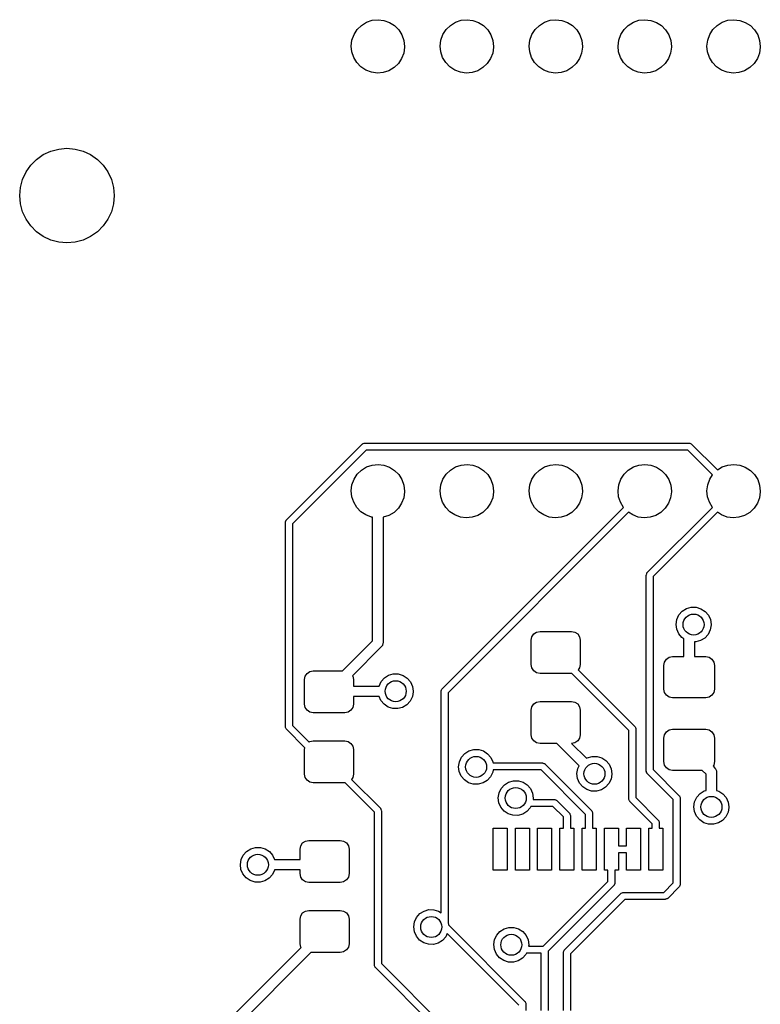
# Model space of a CAD drawing. Extents: x 2.72 to 6.24, y -5.23 to -2.47.
# Tile 9 of 10: x 4.76 to 5.59, y -3.66 to -2.56. Entities that reach past the tile are written whole.
import ezdxf

# ---------------------------------------------------------------- set-up
doc = ezdxf.new("R2010")
doc.units = 0
doc.header["$MEASUREMENT"] = 0
doc.layers.add('BLACK', color=7, linetype='CONTINUOUS')

msp = doc.modelspace()

# ---------------------------------------------------------------- linework, layer by layer
at = {"layer": 'BLACK', "linetype": 'CONTINUOUS'}
for p, q in [((5.15223, -2.55786), (5.15856, -2.5557)), ((5.15856, -2.5557), (5.16521, -2.555)), ((5.16521, -2.555), (5.17185, -2.55579)), ((5.17185, -2.55579), (5.17815, -2.55804)), ((5.25223, -2.55786), (5.25856, -2.5557)), ((5.25856, -2.5557), (5.26521, -2.555)), ((5.26521, -2.555), (5.27185, -2.55579)), ((5.27185, -2.55579), (5.27815, -2.55804)), ((5.35223, -2.55786), (5.35856, -2.5557)), ((5.35856, -2.5557), (5.36521, -2.555)), ((5.36521, -2.555), (5.37185, -2.55579)), ((5.37185, -2.55579), (5.37815, -2.55804)), ((5.45223, -2.55786), (5.45856, -2.5557)), ((5.45856, -2.5557), (5.46521, -2.555)), ((5.46521, -2.555), (5.47185, -2.55579)), ((5.47185, -2.55579), (5.47815, -2.55804)), ((5.55223, -2.55786), (5.55856, -2.5557)), ((5.55856, -2.5557), (5.56521, -2.555)), ((5.56521, -2.555), (5.57185, -2.55579)), ((5.57185, -2.55579), (5.57815, -2.55804)), ((5.13813, -2.57166), (5.14175, -2.56604)), ((5.14175, -2.56604), (5.14653, -2.56136)), ((5.14653, -2.56136), (5.15223, -2.55786)), ((5.17815, -2.55804), (5.1838, -2.56162)), ((5.1838, -2.56162), (5.18851, -2.56637)), ((5.18851, -2.56637), (5.19205, -2.57204)), ((5.23813, -2.57166), (5.24175, -2.56604)), ((5.24175, -2.56604), (5.24653, -2.56136)), ((5.24653, -2.56136), (5.25223, -2.55786)), ((5.27815, -2.55804), (5.2838, -2.56162)), ((5.2838, -2.56162), (5.28851, -2.56637)), ((5.28851, -2.56637), (5.29205, -2.57204)), ((5.33813, -2.57166), (5.34175, -2.56604)), ((5.34175, -2.56604), (5.34653, -2.56136)), ((5.34653, -2.56136), (5.35223, -2.55786)), ((5.37815, -2.55804), (5.3838, -2.56162)), ((5.3838, -2.56162), (5.38851, -2.56637)), ((5.38851, -2.56637), (5.39205, -2.57204)), ((5.43813, -2.57166), (5.44175, -2.56604)), ((5.44175, -2.56604), (5.44653, -2.56136)), ((5.44653, -2.56136), (5.45223, -2.55786)), ((5.47815, -2.55804), (5.4838, -2.56162)), ((5.4838, -2.56162), (5.48851, -2.56637)), ((5.48851, -2.56637), (5.49205, -2.57204)), ((5.53813, -2.57166), (5.54175, -2.56604)), ((5.54175, -2.56604), (5.54653, -2.56136)), ((5.54653, -2.56136), (5.55223, -2.55786)), ((5.57815, -2.55804), (5.5838, -2.56162)), ((5.5838, -2.56162), (5.58851, -2.56637)), ((5.58851, -2.56637), (5.59205, -2.57204)), ((5.135, -2.58458), (5.13584, -2.57795)), ((5.13584, -2.57795), (5.13813, -2.57166)), ((5.19205, -2.57204), (5.19425, -2.57835)), ((5.19425, -2.57835), (5.195, -2.585)), ((5.235, -2.58458), (5.23584, -2.57795)), ((5.23584, -2.57795), (5.23813, -2.57166)), ((5.29205, -2.57204), (5.29425, -2.57835)), ((5.29425, -2.57835), (5.295, -2.585)), ((5.335, -2.58458), (5.33584, -2.57795)), ((5.33584, -2.57795), (5.33813, -2.57166)), ((5.39205, -2.57204), (5.39425, -2.57835)), ((5.39425, -2.57835), (5.395, -2.585)), ((5.435, -2.58458), (5.43584, -2.57795)), ((5.43584, -2.57795), (5.43813, -2.57166)), ((5.49205, -2.57204), (5.49425, -2.57835)), ((5.49425, -2.57835), (5.495, -2.585)), ((5.535, -2.58458), (5.53584, -2.57795)), ((5.53584, -2.57795), (5.53813, -2.57166)), ((5.59205, -2.57204), (5.59425, -2.57835)), ((5.59425, -2.57835), (5.595, -2.585)), ((5.13566, -2.59124), (5.135, -2.58458)), ((5.19499, -2.58584), (5.19406, -2.59246)), ((5.195, -2.585), (5.19499, -2.58584)), ((5.23566, -2.59124), (5.235, -2.58458)), ((5.29499, -2.58584), (5.29406, -2.59246)), ((5.295, -2.585), (5.29499, -2.58584)), ((5.33566, -2.59124), (5.335, -2.58458)), ((5.39499, -2.58584), (5.39406, -2.59246)), ((5.395, -2.585), (5.39499, -2.58584)), ((5.43566, -2.59124), (5.435, -2.58458)), ((5.49499, -2.58584), (5.49406, -2.59246)), ((5.495, -2.585), (5.49499, -2.58584)), ((5.53566, -2.59124), (5.535, -2.58458)), ((5.59499, -2.58584), (5.59406, -2.59246)), ((5.595, -2.585), (5.59499, -2.58584)), ((5.13777, -2.59758), (5.13566, -2.59124)), ((5.14123, -2.6033), (5.13777, -2.59758)), ((5.19168, -2.59871), (5.18798, -2.60428)), ((5.19406, -2.59246), (5.19168, -2.59871)), ((5.23777, -2.59758), (5.23566, -2.59124)), ((5.24123, -2.6033), (5.23777, -2.59758)), ((5.29168, -2.59871), (5.28798, -2.60428)), ((5.29406, -2.59246), (5.29168, -2.59871)), ((5.33777, -2.59758), (5.33566, -2.59124)), ((5.34123, -2.6033), (5.33777, -2.59758)), ((5.39168, -2.59871), (5.38798, -2.60428)), ((5.39406, -2.59246), (5.39168, -2.59871)), ((5.43777, -2.59758), (5.43566, -2.59124)), ((5.44123, -2.6033), (5.43777, -2.59758)), ((5.49168, -2.59871), (5.48798, -2.60428)), ((5.49406, -2.59246), (5.49168, -2.59871)), ((5.53777, -2.59758), (5.53566, -2.59124)), ((5.54123, -2.6033), (5.53777, -2.59758)), ((5.59168, -2.59871), (5.58798, -2.60428)), ((5.59406, -2.59246), (5.59168, -2.59871)), ((5.14588, -2.60812), (5.14123, -2.6033)), ((5.15147, -2.61178), (5.14588, -2.60812)), ((5.15774, -2.61411), (5.15147, -2.61178)), ((5.18314, -2.6089), (5.17739, -2.61232)), ((5.18798, -2.60428), (5.18314, -2.6089)), ((5.24588, -2.60812), (5.24123, -2.6033)), ((5.25147, -2.61178), (5.24588, -2.60812)), ((5.25774, -2.61411), (5.25147, -2.61178)), ((5.28314, -2.6089), (5.27739, -2.61232)), ((5.28798, -2.60428), (5.28314, -2.6089)), ((5.34588, -2.60812), (5.34123, -2.6033)), ((5.35147, -2.61178), (5.34588, -2.60812)), ((5.35774, -2.61411), (5.35147, -2.61178)), ((5.38314, -2.6089), (5.37739, -2.61232)), ((5.38798, -2.60428), (5.38314, -2.6089)), ((5.44588, -2.60812), (5.44123, -2.6033)), ((5.45147, -2.61178), (5.44588, -2.60812)), ((5.45774, -2.61411), (5.45147, -2.61178)), ((5.48314, -2.6089), (5.47739, -2.61232)), ((5.48798, -2.60428), (5.48314, -2.6089)), ((5.54588, -2.60812), (5.54123, -2.6033)), ((5.55147, -2.61178), (5.54588, -2.60812)), ((5.55774, -2.61411), (5.55147, -2.61178)), ((5.58314, -2.6089), (5.57739, -2.61232)), ((5.58798, -2.60428), (5.58314, -2.6089)), ((5.16437, -2.61499), (5.15774, -2.61411)), ((5.17103, -2.61439), (5.16437, -2.61499)), ((5.17739, -2.61232), (5.17103, -2.61439)), ((5.26437, -2.61499), (5.25774, -2.61411)), ((5.27103, -2.61439), (5.26437, -2.61499)), ((5.27739, -2.61232), (5.27103, -2.61439)), ((5.36437, -2.61499), (5.35774, -2.61411)), ((5.37103, -2.61439), (5.36437, -2.61499)), ((5.37739, -2.61232), (5.37103, -2.61439)), ((5.46437, -2.61499), (5.45774, -2.61411)), ((5.47103, -2.61439), (5.46437, -2.61499)), ((5.47739, -2.61232), (5.47103, -2.61439)), ((5.56437, -2.61499), (5.55774, -2.61411)), ((5.57103, -2.61439), (5.56437, -2.61499)), ((5.57739, -2.61232), (5.57103, -2.61439)), ((4.79718, -2.70281), (4.80612, -2.70041)), ((4.80612, -2.70041), (4.81535, -2.69961)), ((4.81535, -2.69961), (4.82458, -2.70041)), ((4.82458, -2.70041), (4.83353, -2.70281)), ((4.78119, -2.71204), (4.78878, -2.70673)), ((4.78878, -2.70673), (4.79718, -2.70281)), ((4.83353, -2.70281), (4.84193, -2.70673)), ((4.84193, -2.70673), (4.84952, -2.71204)), ((4.76933, -2.72618), (4.77464, -2.71859)), ((4.77464, -2.71859), (4.78119, -2.71204)), ((4.84952, -2.71204), (4.85607, -2.71859)), ((4.85607, -2.71859), (4.86138, -2.72618)), ((4.76541, -2.73458), (4.76933, -2.72618)), ((4.86138, -2.72618), (4.8653, -2.73458)), ((4.7622, -2.75276), (4.76301, -2.74353)), ((4.76301, -2.74353), (4.76541, -2.73458)), ((4.8653, -2.73458), (4.8677, -2.74353)), ((4.8677, -2.74353), (4.8685, -2.75276)), ((4.76301, -2.76199), (4.7622, -2.75276)), ((4.8685, -2.75276), (4.8677, -2.76199)), ((4.76541, -2.77093), (4.76301, -2.76199)), ((4.8677, -2.76199), (4.8653, -2.77093)), ((4.76933, -2.77933), (4.76541, -2.77093)), ((4.8653, -2.77093), (4.86138, -2.77933)), ((4.77464, -2.78692), (4.76933, -2.77933)), ((4.78119, -2.79347), (4.77464, -2.78692)), ((4.85607, -2.78692), (4.84952, -2.79347)), ((4.86138, -2.77933), (4.85607, -2.78692)), ((4.78878, -2.79878), (4.78119, -2.79347)), ((4.79718, -2.8027), (4.78878, -2.79878)), ((4.84193, -2.79878), (4.83353, -2.8027)), ((4.84952, -2.79347), (4.84193, -2.79878)), ((4.80612, -2.8051), (4.79718, -2.8027)), ((4.81535, -2.80591), (4.80612, -2.8051)), ((4.82458, -2.8051), (4.81535, -2.80591)), ((4.83353, -2.8027), (4.82458, -2.8051)), ((5.06222, -3.11722), (5.14722, -3.03222)), ((5.14722, -3.03222), (5.1475, -3.03207)), ((5.1475, -3.03207), (5.14769, -3.03181)), ((5.14769, -3.03181), (5.14856, -3.03153)), ((5.14856, -3.03153), (5.14938, -3.03111)), ((5.14938, -3.03111), (5.1497, -3.03116)), ((5.1497, -3.03116), (5.15, -3.03106)), ((5.15, -3.03106), (5.515, -3.03106)), ((5.515, -3.03106), (5.5153, -3.03116)), ((5.5153, -3.03116), (5.51562, -3.03111)), ((5.51562, -3.03111), (5.51644, -3.03153)), ((5.51644, -3.03153), (5.51731, -3.03181)), ((5.51731, -3.03181), (5.5175, -3.03207)), ((5.5175, -3.03207), (5.51778, -3.03222)), ((5.51778, -3.03222), (5.54678, -3.06121)), ((5.15163, -3.03894), (5.06894, -3.12163)), ((5.51337, -3.03894), (5.15163, -3.03894)), ((5.54125, -3.06682), (5.51337, -3.03894)), ((5.15856, -3.0557), (5.16521, -3.055)), ((5.16521, -3.055), (5.17185, -3.05579)), ((5.25856, -3.0557), (5.26521, -3.055)), ((5.26521, -3.055), (5.27185, -3.05579)), ((5.35856, -3.0557), (5.36521, -3.055)), ((5.36521, -3.055), (5.37185, -3.05579)), ((5.45856, -3.0557), (5.46521, -3.055)), ((5.46521, -3.055), (5.47185, -3.05579)), ((5.55856, -3.0557), (5.56521, -3.055)), ((5.56521, -3.055), (5.57185, -3.05579)), ((5.13813, -3.07166), (5.14175, -3.06604)), ((5.14175, -3.06604), (5.14653, -3.06136)), ((5.14653, -3.06136), (5.15223, -3.05786)), ((5.15223, -3.05786), (5.15856, -3.0557)), ((5.17185, -3.05579), (5.17815, -3.05804)), ((5.17815, -3.05804), (5.1838, -3.06162)), ((5.1838, -3.06162), (5.18851, -3.06637)), ((5.23813, -3.07166), (5.24175, -3.06604)), ((5.24175, -3.06604), (5.24653, -3.06136)), ((5.24653, -3.06136), (5.25223, -3.05786)), ((5.25223, -3.05786), (5.25856, -3.0557)), ((5.27185, -3.05579), (5.27815, -3.05804)), ((5.27815, -3.05804), (5.2838, -3.06162)), ((5.2838, -3.06162), (5.28851, -3.06637)), ((5.33813, -3.07166), (5.34175, -3.06604)), ((5.34175, -3.06604), (5.34653, -3.06136)), ((5.34653, -3.06136), (5.35223, -3.05786)), ((5.35223, -3.05786), (5.35856, -3.0557)), ((5.37185, -3.05579), (5.37815, -3.05804)), ((5.37815, -3.05804), (5.3838, -3.06162)), ((5.3838, -3.06162), (5.38851, -3.06637)), ((5.43813, -3.07166), (5.44175, -3.06604)), ((5.44175, -3.06604), (5.44653, -3.06136)), ((5.44653, -3.06136), (5.45223, -3.05786)), ((5.45223, -3.05786), (5.45856, -3.0557)), ((5.47185, -3.05579), (5.47815, -3.05804)), ((5.47815, -3.05804), (5.4838, -3.06162)), ((5.4838, -3.06162), (5.48851, -3.06637)), ((5.54678, -3.06121), (5.55223, -3.05786)), ((5.55223, -3.05786), (5.55856, -3.0557)), ((5.57185, -3.05579), (5.57815, -3.05804)), ((5.57815, -3.05804), (5.5838, -3.06162)), ((5.5838, -3.06162), (5.58851, -3.06637)), ((5.13584, -3.07795), (5.13813, -3.07166)), ((5.18851, -3.06637), (5.19205, -3.07204)), ((5.19205, -3.07204), (5.19425, -3.07835)), ((5.23584, -3.07795), (5.23813, -3.07166)), ((5.28851, -3.06637), (5.29205, -3.07204)), ((5.29205, -3.07204), (5.29425, -3.07835)), ((5.33584, -3.07795), (5.33813, -3.07166)), ((5.38851, -3.06637), (5.39205, -3.07204)), ((5.39205, -3.07204), (5.39425, -3.07835)), ((5.43584, -3.07795), (5.43813, -3.07166)), ((5.48851, -3.06637), (5.49205, -3.07204)), ((5.49205, -3.07204), (5.49425, -3.07835)), ((5.53584, -3.07795), (5.53813, -3.07166)), ((5.53813, -3.07166), (5.54125, -3.06682)), ((5.58851, -3.06637), (5.59205, -3.07204)), ((5.59205, -3.07204), (5.59425, -3.07835)), ((5.135, -3.08458), (5.13584, -3.07795)), ((5.13566, -3.09124), (5.135, -3.08458)), ((5.19499, -3.08584), (5.19406, -3.09246)), ((5.19425, -3.07835), (5.195, -3.085)), ((5.195, -3.085), (5.19499, -3.08584)), ((5.235, -3.08458), (5.23584, -3.07795)), ((5.23566, -3.09124), (5.235, -3.08458)), ((5.29499, -3.08584), (5.29406, -3.09246)), ((5.29425, -3.07835), (5.295, -3.085)), ((5.295, -3.085), (5.29499, -3.08584)), ((5.335, -3.08458), (5.33584, -3.07795)), ((5.33566, -3.09124), (5.335, -3.08458)), ((5.39499, -3.08584), (5.39406, -3.09246)), ((5.39425, -3.07835), (5.395, -3.085)), ((5.395, -3.085), (5.39499, -3.08584)), ((5.435, -3.08458), (5.43584, -3.07795)), ((5.43566, -3.09124), (5.435, -3.08458)), ((5.49499, -3.08584), (5.49406, -3.09246)), ((5.49425, -3.07835), (5.495, -3.085)), ((5.495, -3.085), (5.49499, -3.08584)), ((5.535, -3.08458), (5.53584, -3.07795)), ((5.53566, -3.09124), (5.535, -3.08458)), ((5.59499, -3.08584), (5.59406, -3.09246)), ((5.59425, -3.07835), (5.595, -3.085)), ((5.595, -3.085), (5.59499, -3.08584)), ((5.13777, -3.09758), (5.13566, -3.09124)), ((5.14123, -3.1033), (5.13777, -3.09758)), ((5.19168, -3.09871), (5.18798, -3.10428)), ((5.19406, -3.09246), (5.19168, -3.09871)), ((5.23777, -3.09758), (5.23566, -3.09124)), ((5.24123, -3.1033), (5.23777, -3.09758)), ((5.29168, -3.09871), (5.28798, -3.10428)), ((5.29406, -3.09246), (5.29168, -3.09871)), ((5.33777, -3.09758), (5.33566, -3.09124)), ((5.34123, -3.1033), (5.33777, -3.09758)), ((5.39168, -3.09871), (5.38798, -3.10428)), ((5.39406, -3.09246), (5.39168, -3.09871)), ((5.43777, -3.09758), (5.43566, -3.09124)), ((5.44119, -3.10324), (5.43777, -3.09758)), ((5.49168, -3.09871), (5.48798, -3.10428)), ((5.49406, -3.09246), (5.49168, -3.09871)), ((5.53777, -3.09758), (5.53566, -3.09124)), ((5.54119, -3.10324), (5.53777, -3.09758)), ((5.59168, -3.09871), (5.58798, -3.10428)), ((5.59406, -3.09246), (5.59168, -3.09871)), ((5.14588, -3.10812), (5.14123, -3.1033)), ((5.15147, -3.11178), (5.14588, -3.10812)), ((5.18314, -3.1089), (5.17739, -3.11232)), ((5.18798, -3.10428), (5.18314, -3.1089)), ((5.23722, -3.30722), (5.44119, -3.10324)), ((5.24588, -3.10812), (5.24123, -3.1033)), ((5.44683, -3.10874), (5.24394, -3.31163)), ((5.25147, -3.11178), (5.24588, -3.10812)), ((5.28314, -3.1089), (5.27739, -3.11232)), ((5.28798, -3.10428), (5.28314, -3.1089)), ((5.34588, -3.10812), (5.34123, -3.1033)), ((5.35147, -3.11178), (5.34588, -3.10812)), ((5.38314, -3.1089), (5.37739, -3.11232)), ((5.38798, -3.10428), (5.38314, -3.1089)), ((5.45147, -3.11178), (5.44683, -3.10874)), ((5.46792, -3.17651), (5.54119, -3.10324)), ((5.54683, -3.10874), (5.47465, -3.18092)), ((5.48314, -3.1089), (5.47739, -3.11232)), ((5.48798, -3.10428), (5.48314, -3.1089)), ((5.55147, -3.11178), (5.54683, -3.10874)), ((5.58314, -3.1089), (5.57739, -3.11232)), ((5.58798, -3.10428), (5.58314, -3.1089)), ((5.06106, -3.12), (5.06116, -3.1197)), ((5.06106, -3.35), (5.06106, -3.12)), ((5.06111, -3.11938), (5.06153, -3.11856)), ((5.06116, -3.1197), (5.06111, -3.11938)), ((5.06153, -3.11856), (5.06181, -3.11769)), ((5.06181, -3.11769), (5.06207, -3.1175)), ((5.06207, -3.1175), (5.06222, -3.11722)), ((5.15774, -3.11411), (5.15147, -3.11178)), ((5.15909, -3.11429), (5.15774, -3.11411)), ((5.15909, -3.25318), (5.15909, -3.11429)), ((5.17103, -3.11439), (5.17091, -3.1144)), ((5.17091, -3.1144), (5.17091, -3.25563)), ((5.17739, -3.11232), (5.17103, -3.11439)), ((5.25774, -3.11411), (5.25147, -3.11178)), ((5.26437, -3.11499), (5.25774, -3.11411)), ((5.27103, -3.11439), (5.26437, -3.11499)), ((5.27739, -3.11232), (5.27103, -3.11439)), ((5.35774, -3.11411), (5.35147, -3.11178)), ((5.36437, -3.11499), (5.35774, -3.11411)), ((5.37103, -3.11439), (5.36437, -3.11499)), ((5.37739, -3.11232), (5.37103, -3.11439)), ((5.45774, -3.11411), (5.45147, -3.11178)), ((5.46437, -3.11499), (5.45774, -3.11411)), ((5.47103, -3.11439), (5.46437, -3.11499)), ((5.47739, -3.11232), (5.47103, -3.11439)), ((5.55774, -3.11411), (5.55147, -3.11178)), ((5.56437, -3.11499), (5.55774, -3.11411)), ((5.57103, -3.11439), (5.56437, -3.11499)), ((5.57739, -3.11232), (5.57103, -3.11439)), ((5.06894, -3.12163), (5.06894, -3.34837)), ((5.46752, -3.17698), (5.46778, -3.17679)), ((5.46778, -3.17679), (5.46792, -3.17651)), ((5.46677, -3.17929), (5.46687, -3.17899)), ((5.46677, -3.39973), (5.46677, -3.17929)), ((5.46682, -3.17868), (5.46724, -3.17785)), ((5.46687, -3.17899), (5.46682, -3.17868)), ((5.46724, -3.17785), (5.46752, -3.17698)), ((5.47465, -3.18092), (5.47465, -3.3981)), ((5.50355, -3.22419), (5.50724, -3.22001)), ((5.50724, -3.22001), (5.51196, -3.21703)), ((5.51196, -3.21703), (5.51733, -3.2155)), ((5.51733, -3.2155), (5.52291, -3.21553)), ((5.52291, -3.21553), (5.52826, -3.21713)), ((5.52826, -3.21713), (5.53294, -3.22017)), ((5.53294, -3.22017), (5.53658, -3.22439)), ((5.50032, -3.23476), (5.50118, -3.22924)), ((5.50118, -3.22924), (5.50355, -3.22419)), ((5.53658, -3.22439), (5.53889, -3.22948)), ((5.53889, -3.22948), (5.53969, -3.235)), ((5.34352, -3.24339), (5.34728, -3.24264)), ((5.34728, -3.24264), (5.38272, -3.24264)), ((5.38272, -3.24264), (5.38648, -3.24339)), ((5.50104, -3.24029), (5.50032, -3.23476)), ((5.50329, -3.2454), (5.50104, -3.24029)), ((5.53875, -3.24098), (5.53632, -3.24601)), ((5.53968, -3.23548), (5.53875, -3.24098)), ((5.53969, -3.235), (5.53968, -3.23548)), ((5.12527, -3.28701), (5.15909, -3.25318)), ((5.33744, -3.25248), (5.33819, -3.24871)), ((5.33744, -3.28004), (5.33744, -3.25248)), ((5.33819, -3.24871), (5.34032, -3.24552)), ((5.34032, -3.24552), (5.34352, -3.24339)), ((5.38648, -3.24339), (5.38968, -3.24552)), ((5.38968, -3.24552), (5.39181, -3.24871)), ((5.39181, -3.24871), (5.39256, -3.25248)), ((5.39256, -3.25248), (5.39256, -3.28004)), ((5.50688, -3.24967), (5.50329, -3.2454)), ((5.50909, -3.25115), (5.50688, -3.24967)), ((5.50909, -3.27102), (5.50909, -3.25115)), ((5.52782, -3.25307), (5.52243, -3.25453)), ((5.53257, -3.25015), (5.52782, -3.25307)), ((5.53632, -3.24601), (5.53257, -3.25015)), ((5.16918, -3.25981), (5.13644, -3.29254)), ((5.16956, -3.25913), (5.16918, -3.25981)), ((5.17011, -3.25858), (5.16956, -3.25913)), ((5.17032, -3.25783), (5.17011, -3.25858)), ((5.1707, -3.25716), (5.17032, -3.25783)), ((5.17091, -3.25563), (5.1707, -3.25638)), ((5.1707, -3.25638), (5.1707, -3.25716)), ((5.52243, -3.25453), (5.52091, -3.25451)), ((5.52091, -3.25451), (5.52091, -3.27102)), ((5.48721, -3.2771), (5.48934, -3.27391)), ((5.48934, -3.27391), (5.49253, -3.27177)), ((5.49253, -3.27177), (5.4963, -3.27102)), ((5.4963, -3.27102), (5.50909, -3.27102)), ((5.52091, -3.27102), (5.5337, -3.27102)), ((5.5337, -3.27102), (5.53747, -3.27177)), ((5.53747, -3.27177), (5.54066, -3.27391)), ((5.54066, -3.27391), (5.54279, -3.2771)), ((5.08852, -3.28776), (5.09228, -3.28701)), ((5.09228, -3.28701), (5.12527, -3.28701)), ((5.33819, -3.28381), (5.33744, -3.28004)), ((5.34032, -3.287), (5.33819, -3.28381)), ((5.34352, -3.28913), (5.34032, -3.287)), ((5.39181, -3.28381), (5.39033, -3.28602)), ((5.39033, -3.28602), (5.45381, -3.3495)), ((5.39256, -3.28004), (5.39181, -3.28381)), ((5.48646, -3.28087), (5.48721, -3.2771)), ((5.48646, -3.30744), (5.48646, -3.28087)), ((5.54279, -3.2771), (5.54354, -3.28087)), ((5.54354, -3.28087), (5.54354, -3.30744)), ((5.08244, -3.29685), (5.08319, -3.29308)), ((5.08244, -3.32441), (5.08244, -3.29685)), ((5.08319, -3.29308), (5.08532, -3.28989)), ((5.08532, -3.28989), (5.08852, -3.28776)), ((5.13644, -3.29254), (5.13681, -3.29308)), ((5.13681, -3.29308), (5.13756, -3.29685)), ((5.13756, -3.29685), (5.13756, -3.30409)), ((5.16855, -3.29919), (5.17224, -3.29501)), ((5.17224, -3.29501), (5.17696, -3.29203)), ((5.17696, -3.29203), (5.18233, -3.2905)), ((5.18233, -3.2905), (5.18791, -3.29053)), ((5.18791, -3.29053), (5.19326, -3.29213)), ((5.19326, -3.29213), (5.19794, -3.29517)), ((5.19794, -3.29517), (5.20158, -3.29939)), ((5.34728, -3.28988), (5.34352, -3.28913)), ((5.38272, -3.28988), (5.34728, -3.28988)), ((5.383, -3.28983), (5.38272, -3.28988)), ((5.44709, -3.35391), (5.383, -3.28983)), ((5.13756, -3.30409), (5.16625, -3.30409)), ((5.16625, -3.30409), (5.16855, -3.29919)), ((5.20158, -3.29939), (5.20389, -3.30448)), ((5.20389, -3.30448), (5.20469, -3.31)), ((5.23611, -3.30938), (5.23653, -3.30856)), ((5.23616, -3.3097), (5.23611, -3.30938)), ((5.23653, -3.30856), (5.23681, -3.30769)), ((5.23681, -3.30769), (5.23707, -3.3075)), ((5.23707, -3.3075), (5.23722, -3.30722)), ((5.48721, -3.31121), (5.48646, -3.30744)), ((5.54354, -3.30744), (5.54279, -3.31121)), ((5.16631, -3.31591), (5.13756, -3.31591)), ((5.13756, -3.31591), (5.13756, -3.32441)), ((5.16829, -3.3204), (5.16631, -3.31591)), ((5.17188, -3.32467), (5.16829, -3.3204)), ((5.20375, -3.31598), (5.20132, -3.32101)), ((5.20468, -3.31048), (5.20375, -3.31598)), ((5.20469, -3.31), (5.20468, -3.31048)), ((5.23606, -3.31), (5.23616, -3.3097)), ((5.23606, -3.55895), (5.23606, -3.31)), ((5.24394, -3.31163), (5.24394, -3.56978)), ((5.48934, -3.3144), (5.48721, -3.31121)), ((5.49253, -3.31653), (5.48934, -3.3144)), ((5.4963, -3.31728), (5.49253, -3.31653)), ((5.5337, -3.31728), (5.4963, -3.31728)), ((5.53747, -3.31653), (5.5337, -3.31728)), ((5.54066, -3.3144), (5.53747, -3.31653)), ((5.54279, -3.31121), (5.54066, -3.3144)), ((5.08319, -3.32818), (5.08244, -3.32441)), ((5.08532, -3.33137), (5.08319, -3.32818)), ((5.08852, -3.3335), (5.08532, -3.33137)), ((5.13468, -3.33137), (5.13148, -3.3335)), ((5.13681, -3.32818), (5.13468, -3.33137)), ((5.13756, -3.32441), (5.13681, -3.32818)), ((5.17653, -3.32777), (5.17188, -3.32467)), ((5.18185, -3.32943), (5.17653, -3.32777)), ((5.18743, -3.32953), (5.18185, -3.32943)), ((5.19282, -3.32807), (5.18743, -3.32953)), ((5.19757, -3.32515), (5.19282, -3.32807)), ((5.20132, -3.32101), (5.19757, -3.32515)), ((5.33744, -3.33122), (5.33819, -3.32745)), ((5.33744, -3.35878), (5.33744, -3.33122)), ((5.33819, -3.32745), (5.34032, -3.32426)), ((5.34032, -3.32426), (5.34352, -3.32213)), ((5.34352, -3.32213), (5.34728, -3.32138)), ((5.34728, -3.32138), (5.38272, -3.32138)), ((5.38272, -3.32138), (5.38648, -3.32213)), ((5.38648, -3.32213), (5.38968, -3.32426)), ((5.38968, -3.32426), (5.39181, -3.32745)), ((5.39181, -3.32745), (5.39256, -3.33122)), ((5.39256, -3.33122), (5.39256, -3.35878)), ((5.09228, -3.33425), (5.08852, -3.3335)), ((5.12772, -3.33425), (5.09228, -3.33425)), ((5.13148, -3.3335), (5.12772, -3.33425)), ((5.06116, -3.3503), (5.06106, -3.35)), ((5.06111, -3.35062), (5.06116, -3.3503)), ((5.06153, -3.35144), (5.06111, -3.35062)), ((5.06181, -3.35231), (5.06153, -3.35144)), ((5.06207, -3.3525), (5.06181, -3.35231)), ((5.06222, -3.35278), (5.06207, -3.3525)), ((5.08287, -3.37344), (5.06222, -3.35278)), ((5.06894, -3.34837), (5.08765, -3.36708)), ((5.44709, -3.43102), (5.44709, -3.35391)), ((5.45381, -3.3495), (5.45395, -3.34978)), ((5.45395, -3.34978), (5.45421, -3.34997)), ((5.45421, -3.34997), (5.45449, -3.35085)), ((5.45449, -3.35085), (5.45491, -3.35167)), ((5.45491, -3.35167), (5.45486, -3.35198)), ((5.45486, -3.35198), (5.45496, -3.35228)), ((5.45496, -3.35228), (5.45496, -3.42939)), ((5.48934, -3.3556), (5.49253, -3.35347)), ((5.49253, -3.35347), (5.4963, -3.35272)), ((5.4963, -3.35272), (5.5337, -3.35272)), ((5.5337, -3.35272), (5.53747, -3.35347)), ((5.53747, -3.35347), (5.54066, -3.3556)), ((5.33819, -3.36255), (5.33744, -3.35878)), ((5.34032, -3.36574), (5.33819, -3.36255)), ((5.39181, -3.36255), (5.38968, -3.36574)), ((5.39256, -3.35878), (5.39181, -3.36255)), ((5.48646, -3.36256), (5.48721, -3.35879)), ((5.48646, -3.38913), (5.48646, -3.36256)), ((5.48721, -3.35879), (5.48934, -3.3556)), ((5.54066, -3.3556), (5.54279, -3.35879)), ((5.54279, -3.35879), (5.54354, -3.36256)), ((5.54354, -3.36256), (5.54354, -3.38913)), ((5.08244, -3.37559), (5.08287, -3.37344)), ((5.08244, -3.40315), (5.08244, -3.37559)), ((5.08765, -3.36708), (5.08852, -3.3665)), ((5.08852, -3.3665), (5.09228, -3.36575)), ((5.09228, -3.36575), (5.12772, -3.36575)), ((5.12772, -3.36575), (5.13148, -3.3665)), ((5.13148, -3.3665), (5.13468, -3.36863)), ((5.13468, -3.36863), (5.13681, -3.37182)), ((5.13681, -3.37182), (5.13756, -3.37559)), ((5.13756, -3.37559), (5.13756, -3.40315)), ((5.26738, -3.37703), (5.27274, -3.3755)), ((5.27274, -3.3755), (5.27832, -3.37553)), ((5.27832, -3.37553), (5.28367, -3.37713)), ((5.34352, -3.36787), (5.34032, -3.36574)), ((5.34728, -3.36862), (5.34352, -3.36787)), ((5.36605, -3.36862), (5.34728, -3.36862)), ((5.39118, -3.39376), (5.36605, -3.36862)), ((5.38648, -3.36787), (5.38274, -3.36862)), ((5.38274, -3.36862), (5.39949, -3.38537)), ((5.38968, -3.36574), (5.38648, -3.36787)), ((5.25659, -3.38924), (5.25896, -3.38419)), ((5.25896, -3.38419), (5.26266, -3.38001)), ((5.26266, -3.38001), (5.26738, -3.37703)), ((5.28367, -3.37713), (5.28835, -3.38017)), ((5.28835, -3.38017), (5.292, -3.38439)), ((5.292, -3.38439), (5.29431, -3.38948)), ((5.39949, -3.38537), (5.40046, -3.38476)), ((5.40046, -3.38476), (5.40583, -3.38322)), ((5.40583, -3.38322), (5.41141, -3.38326)), ((5.41141, -3.38326), (5.41676, -3.38486)), ((5.41676, -3.38486), (5.42144, -3.38789)), ((5.25573, -3.39476), (5.25659, -3.38924)), ((5.25645, -3.40029), (5.25573, -3.39476)), ((5.29431, -3.38948), (5.29447, -3.39063)), ((5.29447, -3.39063), (5.35026, -3.39063)), ((5.35026, -3.39063), (5.35056, -3.39073)), ((5.35056, -3.39073), (5.35088, -3.39068)), ((5.35088, -3.39068), (5.3517, -3.3911)), ((5.3517, -3.3911), (5.35257, -3.39138)), ((5.35257, -3.39138), (5.35276, -3.39164)), ((5.35276, -3.39164), (5.35304, -3.39178)), ((5.35304, -3.39178), (5.40528, -3.44402)), ((5.38882, -3.40249), (5.38968, -3.39697)), ((5.38968, -3.39697), (5.39118, -3.39376)), ((5.42144, -3.38789), (5.42509, -3.39212)), ((5.42509, -3.39212), (5.4274, -3.3972)), ((5.4274, -3.3972), (5.42819, -3.40273)), ((5.47465, -3.3981), (5.50391, -3.42736)), ((5.48721, -3.3929), (5.48646, -3.38913)), ((5.48934, -3.39609), (5.48721, -3.3929)), ((5.49253, -3.39823), (5.48934, -3.39609)), ((5.54279, -3.3929), (5.54184, -3.39433)), ((5.54184, -3.39433), (5.54418, -3.39667)), ((5.54354, -3.38913), (5.54279, -3.3929)), ((5.54418, -3.39667), (5.54456, -3.39734)), ((5.54456, -3.39734), (5.54511, -3.39789)), ((5.54511, -3.39789), (5.54532, -3.39864)), ((5.08319, -3.40692), (5.08244, -3.40315)), ((5.08532, -3.41011), (5.08319, -3.40692)), ((5.13681, -3.40692), (5.13533, -3.40913)), ((5.13533, -3.40913), (5.16778, -3.44159)), ((5.13756, -3.40315), (5.13681, -3.40692)), ((5.2587, -3.4054), (5.25645, -3.40029)), ((5.26229, -3.40967), (5.2587, -3.4054)), ((5.29173, -3.40601), (5.28799, -3.41015)), ((5.29417, -3.40098), (5.29173, -3.40601)), ((5.29458, -3.3985), (5.29417, -3.40098)), ((5.34863, -3.3985), (5.29458, -3.3985)), ((5.39856, -3.44844), (5.34863, -3.3985)), ((5.38954, -3.40802), (5.38882, -3.40249)), ((5.39179, -3.41313), (5.38954, -3.40802)), ((5.42725, -3.40871), (5.42482, -3.41373)), ((5.42818, -3.40321), (5.42725, -3.40871)), ((5.42819, -3.40273), (5.42818, -3.40321)), ((5.46687, -3.40004), (5.46677, -3.39973)), ((5.46682, -3.40035), (5.46687, -3.40004)), ((5.46724, -3.40117), (5.46682, -3.40035)), ((5.46752, -3.40205), (5.46724, -3.40117)), ((5.46778, -3.40223), (5.46752, -3.40205)), ((5.46792, -3.40252), (5.46778, -3.40223)), ((5.49719, -3.43178), (5.46792, -3.40252)), ((5.4963, -3.39898), (5.49253, -3.39823)), ((5.52978, -3.39898), (5.4963, -3.39898)), ((5.53409, -3.40329), (5.52978, -3.39898)), ((5.53409, -3.42142), (5.53409, -3.40329)), ((5.54532, -3.39864), (5.5457, -3.39932)), ((5.5457, -3.39932), (5.5457, -3.4001)), ((5.5457, -3.4001), (5.54591, -3.40085)), ((5.54591, -3.40085), (5.54591, -3.42143)), ((5.08852, -3.41224), (5.08532, -3.41011)), ((5.09228, -3.41299), (5.08852, -3.41224)), ((5.12772, -3.41299), (5.09228, -3.41299)), ((5.128, -3.41294), (5.12772, -3.41299)), ((5.16106, -3.446), (5.128, -3.41294)), ((5.26694, -3.41277), (5.26229, -3.40967)), ((5.27227, -3.41443), (5.26694, -3.41277)), ((5.27785, -3.41453), (5.27227, -3.41443)), ((5.28323, -3.41307), (5.27785, -3.41453)), ((5.28799, -3.41015), (5.28323, -3.41307)), ((5.30118, -3.42424), (5.30355, -3.41919)), ((5.30355, -3.41919), (5.30724, -3.41501)), ((5.30724, -3.41501), (5.31196, -3.41203)), ((5.31196, -3.41203), (5.31733, -3.4105)), ((5.31733, -3.4105), (5.32291, -3.41053)), ((5.32291, -3.41053), (5.32826, -3.41213)), ((5.32826, -3.41213), (5.33294, -3.41517)), ((5.33294, -3.41517), (5.33658, -3.41939)), ((5.33658, -3.41939), (5.33889, -3.42448)), ((5.39538, -3.4174), (5.39179, -3.41313)), ((5.40003, -3.42049), (5.39538, -3.4174)), ((5.42108, -3.41787), (5.41632, -3.42079)), ((5.42482, -3.41373), (5.42108, -3.41787)), ((5.30032, -3.42976), (5.30118, -3.42424)), ((5.30104, -3.43529), (5.30032, -3.42976)), ((5.33889, -3.42448), (5.33969, -3.43)), ((5.33968, -3.43048), (5.33951, -3.4315)), ((5.33969, -3.43), (5.33968, -3.43048)), ((5.40535, -3.42216), (5.40003, -3.42049)), ((5.41093, -3.42226), (5.40535, -3.42216)), ((5.41632, -3.42079), (5.41093, -3.42226)), ((5.44718, -3.43133), (5.44709, -3.43102)), ((5.44714, -3.43164), (5.44718, -3.43133)), ((5.45496, -3.42939), (5.48028, -3.45472)), ((5.50391, -3.42736), (5.50405, -3.42765)), ((5.50405, -3.42765), (5.50431, -3.42783)), ((5.50431, -3.42783), (5.50459, -3.42871)), ((5.50459, -3.42871), (5.50501, -3.42953)), ((5.50501, -3.42953), (5.50496, -3.42985)), ((5.50496, -3.42985), (5.50506, -3.43015)), ((5.50506, -3.43015), (5.50506, -3.52701)), ((5.52118, -3.43424), (5.52355, -3.42919)), ((5.52355, -3.42919), (5.52724, -3.42501)), ((5.52724, -3.42501), (5.53196, -3.42203)), ((5.53196, -3.42203), (5.53409, -3.42142)), ((5.54591, -3.42143), (5.54826, -3.42213)), ((5.54826, -3.42213), (5.55294, -3.42517)), ((5.55294, -3.42517), (5.55658, -3.42939)), ((5.55658, -3.42939), (5.55889, -3.43448)), ((5.16778, -3.44159), (5.16793, -3.44187)), ((5.16793, -3.44187), (5.16819, -3.44206)), ((5.16819, -3.44206), (5.16847, -3.44293)), ((5.30329, -3.4404), (5.30104, -3.43529)), ((5.30688, -3.44467), (5.30329, -3.4404)), ((5.33632, -3.44101), (5.33257, -3.44515)), ((5.33711, -3.43937), (5.33632, -3.44101)), ((5.36166, -3.43937), (5.33711, -3.43937)), ((5.33951, -3.4315), (5.36329, -3.4315)), ((5.37356, -3.45128), (5.36166, -3.43937)), ((5.36329, -3.4315), (5.36359, -3.43159)), ((5.36359, -3.43159), (5.3639, -3.43154)), ((5.3639, -3.43154), (5.36472, -3.43196)), ((5.36472, -3.43196), (5.3656, -3.43225)), ((5.3656, -3.43225), (5.36579, -3.4325)), ((5.36579, -3.4325), (5.36607, -3.43265)), ((5.36607, -3.43265), (5.38028, -3.44686)), ((5.44755, -3.43246), (5.44714, -3.43164)), ((5.44784, -3.43334), (5.44755, -3.43246)), ((5.4481, -3.43352), (5.44784, -3.43334)), ((5.44824, -3.43381), (5.4481, -3.43352)), ((5.47356, -3.45913), (5.44824, -3.43381)), ((5.49719, -3.52538), (5.49719, -3.43178)), ((5.52032, -3.43976), (5.52118, -3.43424)), ((5.52104, -3.44529), (5.52032, -3.43976)), ((5.55968, -3.44048), (5.55875, -3.44598)), ((5.55889, -3.43448), (5.55969, -3.44)), ((5.55969, -3.44), (5.55968, -3.44048)), ((5.16106, -3.61785), (5.16106, -3.446)), ((5.16847, -3.44293), (5.16889, -3.44375)), ((5.16889, -3.44375), (5.16884, -3.44407)), ((5.16884, -3.44407), (5.16894, -3.44437)), ((5.16894, -3.44437), (5.16894, -3.61622)), ((5.31153, -3.44777), (5.30688, -3.44467)), ((5.31685, -3.44943), (5.31153, -3.44777)), ((5.32243, -3.44953), (5.31685, -3.44943)), ((5.32782, -3.44807), (5.32243, -3.44953)), ((5.33257, -3.44515), (5.32782, -3.44807)), ((5.37356, -3.46402), (5.37356, -3.45128)), ((5.38028, -3.44686), (5.38043, -3.44714)), ((5.38043, -3.44714), (5.38069, -3.44733)), ((5.38069, -3.44733), (5.38097, -3.44821)), ((5.38097, -3.44821), (5.38139, -3.44903)), ((5.38139, -3.44903), (5.38134, -3.44934)), ((5.38134, -3.44934), (5.38144, -3.44965)), ((5.38144, -3.44965), (5.38144, -3.46402)), ((5.39856, -3.46402), (5.39856, -3.44844)), ((5.40528, -3.44402), (5.40543, -3.44431)), ((5.40543, -3.44431), (5.40569, -3.44449)), ((5.40569, -3.44449), (5.40597, -3.44537)), ((5.40597, -3.44537), (5.40639, -3.44619)), ((5.40639, -3.44619), (5.40634, -3.4465)), ((5.40634, -3.4465), (5.40644, -3.44681)), ((5.40644, -3.44681), (5.40644, -3.46402)), ((5.52329, -3.4504), (5.52104, -3.44529)), ((5.52688, -3.45467), (5.52329, -3.4504)), ((5.55632, -3.45101), (5.55257, -3.45515)), ((5.55875, -3.44598), (5.55632, -3.45101)), ((5.29463, -3.51126), (5.29463, -3.46402)), ((5.29463, -3.46402), (5.31037, -3.46402)), ((5.31037, -3.46402), (5.31037, -3.51126)), ((5.31963, -3.51126), (5.31963, -3.46402)), ((5.31963, -3.46402), (5.33537, -3.46402)), ((5.33537, -3.46402), (5.33537, -3.51126)), ((5.34463, -3.51126), (5.34463, -3.46402)), ((5.34463, -3.46402), (5.36037, -3.46402)), ((5.36037, -3.46402), (5.36037, -3.51126)), ((5.36963, -3.51126), (5.36963, -3.46402)), ((5.36963, -3.46402), (5.37356, -3.46402)), ((5.38144, -3.46402), (5.38537, -3.46402)), ((5.38537, -3.46402), (5.38537, -3.51126)), ((5.39463, -3.51126), (5.39463, -3.46402)), ((5.39463, -3.46402), (5.39856, -3.46402)), ((5.40644, -3.46402), (5.41037, -3.46402)), ((5.41037, -3.46402), (5.41037, -3.51126)), ((5.41963, -3.51126), (5.41963, -3.46402)), ((5.41963, -3.46402), (5.43537, -3.46402)), ((5.43537, -3.46402), (5.43537, -3.4837)), ((5.44463, -3.4837), (5.44463, -3.46402)), ((5.44463, -3.46402), (5.46037, -3.46402)), ((5.46037, -3.46402), (5.46037, -3.51126)), ((5.46963, -3.51126), (5.46963, -3.46402)), ((5.46963, -3.46402), (5.47356, -3.46402)), ((5.47356, -3.46402), (5.47356, -3.45913)), ((5.48028, -3.45472), (5.48043, -3.455)), ((5.48043, -3.455), (5.48069, -3.45519)), ((5.48069, -3.45519), (5.48097, -3.45606)), ((5.48097, -3.45606), (5.48139, -3.45688)), ((5.48139, -3.45688), (5.48134, -3.4572)), ((5.48134, -3.4572), (5.48144, -3.4575)), ((5.48144, -3.4575), (5.48144, -3.46402)), ((5.48144, -3.46402), (5.48537, -3.46402)), ((5.48537, -3.46402), (5.48537, -3.51126)), ((5.53153, -3.45777), (5.52688, -3.45467)), ((5.53685, -3.45943), (5.53153, -3.45777)), ((5.54243, -3.45953), (5.53685, -3.45943)), ((5.54782, -3.45807), (5.54243, -3.45953)), ((5.55257, -3.45515), (5.54782, -3.45807)), ((5.02196, -3.48703), (5.02733, -3.4855)), ((5.02733, -3.4855), (5.03291, -3.48553)), ((5.03291, -3.48553), (5.03826, -3.48713)), ((5.07744, -3.48748), (5.07819, -3.48371)), ((5.07819, -3.48371), (5.08032, -3.48052)), ((5.08032, -3.48052), (5.08352, -3.47839)), ((5.08352, -3.47839), (5.08728, -3.47764)), ((5.08728, -3.47764), (5.12272, -3.47764)), ((5.12272, -3.47764), (5.12648, -3.47839)), ((5.12648, -3.47839), (5.12968, -3.48052)), ((5.12968, -3.48052), (5.13181, -3.48371)), ((5.13181, -3.48371), (5.13256, -3.48748)), ((5.43537, -3.4837), (5.44463, -3.4837)), ((5.01118, -3.49924), (5.01355, -3.49419)), ((5.01355, -3.49419), (5.01724, -3.49001)), ((5.01724, -3.49001), (5.02196, -3.48703)), ((5.03826, -3.48713), (5.04294, -3.49017)), ((5.04294, -3.49017), (5.04658, -3.49439)), ((5.04658, -3.49439), (5.04872, -3.49909)), ((5.07744, -3.49909), (5.07744, -3.48748)), ((5.13256, -3.48748), (5.13256, -3.51504)), ((5.44463, -3.49157), (5.43537, -3.49157)), ((5.43537, -3.49157), (5.43537, -3.51126)), ((5.44463, -3.51126), (5.44463, -3.49157)), ((5.01032, -3.50476), (5.01118, -3.49924)), ((5.01104, -3.51029), (5.01032, -3.50476)), ((5.04872, -3.49909), (5.07744, -3.49909)), ((5.01329, -3.5154), (5.01104, -3.51029)), ((5.01688, -3.51967), (5.01329, -3.5154)), ((5.02153, -3.52277), (5.01688, -3.51967)), ((5.04632, -3.51601), (5.04257, -3.52015)), ((5.04875, -3.51098), (5.04632, -3.51601)), ((5.04877, -3.51091), (5.04875, -3.51098)), ((5.07744, -3.51091), (5.04877, -3.51091)), ((5.07744, -3.51504), (5.07744, -3.51091)), ((5.07819, -3.51881), (5.07744, -3.51504)), ((5.08032, -3.522), (5.07819, -3.51881)), ((5.13181, -3.51881), (5.12968, -3.522)), ((5.13256, -3.51504), (5.13181, -3.51881)), ((5.31037, -3.51126), (5.29463, -3.51126)), ((5.33537, -3.51126), (5.31963, -3.51126)), ((5.36037, -3.51126), (5.34463, -3.51126)), ((5.38537, -3.51126), (5.36963, -3.51126)), ((5.41037, -3.51126), (5.39463, -3.51126)), ((5.42356, -3.51126), (5.41963, -3.51126)), ((5.42356, -3.524), (5.42356, -3.51126)), ((5.43537, -3.51126), (5.43144, -3.51126)), ((5.43144, -3.51126), (5.43144, -3.52563)), ((5.46037, -3.51126), (5.44463, -3.51126)), ((5.48537, -3.51126), (5.46963, -3.51126)), ((5.02685, -3.52443), (5.02153, -3.52277)), ((5.03243, -3.52453), (5.02685, -3.52443)), ((5.03782, -3.52307), (5.03243, -3.52453)), ((5.04257, -3.52015), (5.03782, -3.52307)), ((5.08352, -3.52413), (5.08032, -3.522)), ((5.08728, -3.52488), (5.08352, -3.52413)), ((5.12272, -3.52488), (5.08728, -3.52488)), ((5.12648, -3.52413), (5.12272, -3.52488)), ((5.12968, -3.522), (5.12648, -3.52413)), ((5.35087, -3.59669), (5.42356, -3.524)), ((5.43028, -3.52841), (5.35644, -3.60226)), ((5.43043, -3.52813), (5.43028, -3.52841)), ((5.43069, -3.52794), (5.43043, -3.52813)), ((5.43097, -3.52707), (5.43069, -3.52794)), ((5.43139, -3.52625), (5.43097, -3.52707)), ((5.43144, -3.52563), (5.43134, -3.52593)), ((5.43134, -3.52593), (5.43139, -3.52625)), ((5.4865, -3.53606), (5.49719, -3.52538)), ((5.50391, -3.52979), (5.49091, -3.54278)), ((5.50405, -3.52951), (5.50391, -3.52979)), ((5.50431, -3.52932), (5.50405, -3.52951)), ((5.50459, -3.52845), (5.50431, -3.52932)), ((5.50501, -3.52762), (5.50459, -3.52845)), ((5.50506, -3.52701), (5.50496, -3.52731)), ((5.50496, -3.52731), (5.50501, -3.52762)), ((5.37472, -3.60068), (5.43818, -3.53722)), ((5.43818, -3.53722), (5.43847, -3.53707)), ((5.43847, -3.53707), (5.43865, -3.53681)), ((5.43865, -3.53681), (5.43953, -3.53653)), ((5.43953, -3.53653), (5.44035, -3.53611)), ((5.44035, -3.53611), (5.44067, -3.53616)), ((5.44067, -3.53616), (5.44097, -3.53606)), ((5.44097, -3.53606), (5.4865, -3.53606)), ((5.4426, -3.54394), (5.38144, -3.6051)), ((5.48813, -3.54394), (5.4426, -3.54394)), ((5.48843, -3.54384), (5.48813, -3.54394)), ((5.48875, -3.54389), (5.48843, -3.54384)), ((5.48957, -3.54347), (5.48875, -3.54389)), ((5.49044, -3.54319), (5.48957, -3.54347)), ((5.49063, -3.54293), (5.49044, -3.54319)), ((5.49091, -3.54278), (5.49063, -3.54293)), ((5.07744, -3.56622), (5.07819, -3.56245)), ((5.07819, -3.56245), (5.08032, -3.55926)), ((5.08032, -3.55926), (5.08352, -3.55713)), ((5.08352, -3.55713), (5.08728, -3.55638)), ((5.08728, -3.55638), (5.12272, -3.55638)), ((5.12272, -3.55638), (5.12648, -3.55713)), ((5.12648, -3.55713), (5.12968, -3.55926)), ((5.12968, -3.55926), (5.13181, -3.56245)), ((5.13181, -3.56245), (5.13256, -3.56622)), ((5.20618, -3.56924), (5.20855, -3.56419)), ((5.20855, -3.56419), (5.21224, -3.56001)), ((5.21224, -3.56001), (5.21696, -3.55703)), ((5.21696, -3.55703), (5.22233, -3.5555)), ((5.22233, -3.5555), (5.22791, -3.55553)), ((5.22791, -3.55553), (5.23326, -3.55713)), ((5.23326, -3.55713), (5.23606, -3.55895)), ((5.07744, -3.59378), (5.07744, -3.56622)), ((5.13256, -3.56622), (5.13256, -3.59378)), ((5.20532, -3.57476), (5.20618, -3.56924)), ((5.20604, -3.58029), (5.20532, -3.57476)), ((5.24394, -3.56978), (5.24435, -3.57266)), ((5.24435, -3.57266), (5.33028, -3.65859)), ((5.20829, -3.5854), (5.20604, -3.58029)), ((5.21188, -3.58967), (5.20829, -3.5854)), ((5.24132, -3.58601), (5.23757, -3.59015)), ((5.24303, -3.58248), (5.24132, -3.58601)), ((5.32356, -3.66301), (5.24303, -3.58248)), ((5.29618, -3.58924), (5.29855, -3.58419)), ((5.29855, -3.58419), (5.30224, -3.58001)), ((5.30224, -3.58001), (5.30696, -3.57703)), ((5.30696, -3.57703), (5.31233, -3.5755)), ((5.31233, -3.5755), (5.31791, -3.57553)), ((5.31791, -3.57553), (5.32326, -3.57713)), ((5.32326, -3.57713), (5.32794, -3.58017)), ((5.32794, -3.58017), (5.33158, -3.58439)), ((5.33158, -3.58439), (5.33389, -3.58948)), ((5.07819, -3.59755), (5.07744, -3.59378)), ((5.13256, -3.59378), (5.13181, -3.59755)), ((5.21653, -3.59277), (5.21188, -3.58967)), ((5.22185, -3.59443), (5.21653, -3.59277)), ((5.22743, -3.59453), (5.22185, -3.59443)), ((5.23282, -3.59307), (5.22743, -3.59453)), ((5.23757, -3.59015), (5.23282, -3.59307)), ((5.29532, -3.59476), (5.29618, -3.58924)), ((5.29604, -3.60029), (5.29532, -3.59476)), ((5.33389, -3.58948), (5.33469, -3.595)), ((5.33468, -3.59548), (5.33448, -3.59669)), ((5.33448, -3.59669), (5.35087, -3.59669)), ((5.33469, -3.595), (5.33468, -3.59548)), ((4.91342, -3.76323), (5.07856, -3.59809)), ((5.08973, -3.60362), (4.9235, -3.76985)), ((5.07856, -3.59809), (5.07819, -3.59755)), ((5.12272, -3.60362), (5.08973, -3.60362)), ((5.12648, -3.60287), (5.12272, -3.60362)), ((5.12968, -3.60074), (5.12648, -3.60287)), ((5.13181, -3.59755), (5.12968, -3.60074)), ((5.29829, -3.6054), (5.29604, -3.60029)), ((5.30188, -3.60967), (5.29829, -3.6054)), ((5.33132, -3.60601), (5.32757, -3.61015)), ((5.33202, -3.60457), (5.33132, -3.60601)), ((5.34856, -3.60457), (5.33202, -3.60457)), ((5.34856, -3.66874), (5.34856, -3.60457)), ((5.35644, -3.60226), (5.35644, -3.66874)), ((5.37356, -3.60347), (5.37366, -3.60317)), ((5.37356, -3.66874), (5.37356, -3.60347)), ((5.37361, -3.60285), (5.37403, -3.60203)), ((5.37366, -3.60317), (5.37361, -3.60285)), ((5.37403, -3.60203), (5.37431, -3.60115)), ((5.37431, -3.60115), (5.37457, -3.60097)), ((5.37457, -3.60097), (5.37472, -3.60068)), ((5.38144, -3.6051), (5.38144, -3.66874)), ((5.16116, -3.61816), (5.16106, -3.61785)), ((5.16111, -3.61847), (5.16116, -3.61816)), ((5.16153, -3.61929), (5.16111, -3.61847)), ((5.16181, -3.62017), (5.16153, -3.61929)), ((5.16894, -3.61622), (5.30662, -3.75391)), ((5.30653, -3.61277), (5.30188, -3.60967)), ((5.31185, -3.61443), (5.30653, -3.61277)), ((5.31743, -3.61453), (5.31185, -3.61443)), ((5.32282, -3.61307), (5.31743, -3.61453)), ((5.32757, -3.61015), (5.32282, -3.61307)), ((5.16207, -3.62036), (5.16181, -3.62017)), ((5.16222, -3.62064), (5.16207, -3.62036)), ((5.30221, -3.76063), (5.16222, -3.62064)), ((5.33028, -3.65859), (5.33043, -3.65888)), ((5.33043, -3.65888), (5.33069, -3.65906)), ((5.33069, -3.65906), (5.33097, -3.65994)), ((5.33097, -3.65994), (5.33139, -3.66076)), ((5.33139, -3.66076), (5.33134, -3.66108)), ((5.33134, -3.66108), (5.33144, -3.66138)), ((5.33144, -3.66138), (5.33144, -3.66874))]:
    msp.add_line(p, q, dxfattribs=at)
at = {"layer": 'BLACK'}
for centre in [(5.52, -3.235), (5.185, -3.31), (5.27541, -3.395), (5.4085, -3.40273), (5.32, -3.43), (5.54, -3.44), (5.03, -3.505), (5.225, -3.575), (5.315, -3.595)]:
    msp.add_circle(centre, 0.01181, dxfattribs=at)

doc.saveas('drawing.dxf')
